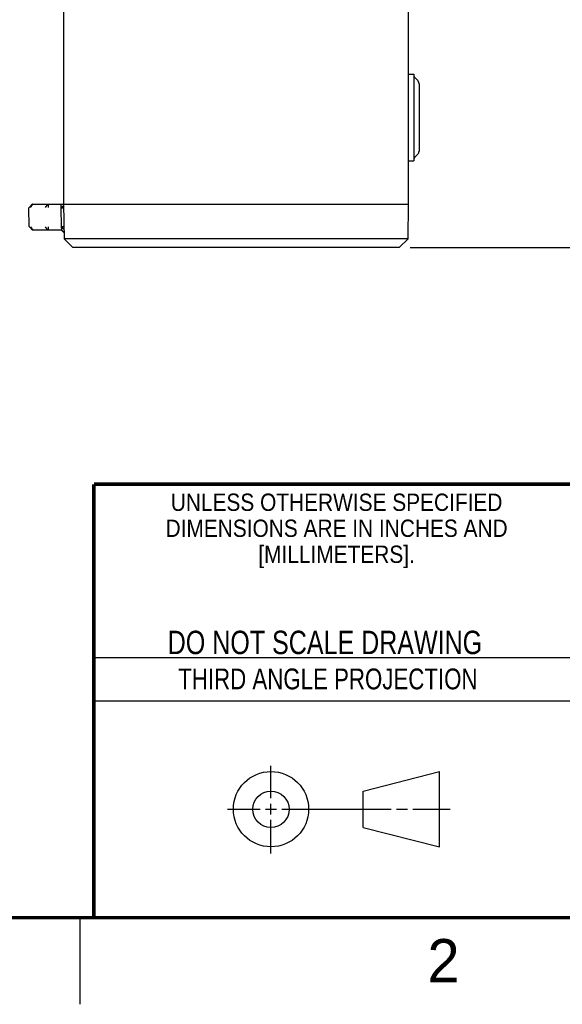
# Model space of a CAD drawing. Header units: inches. Extents: x 0 to 34, y 0 to 22.
# Tile 19 of 80: x 25.2 to 28.3, y 0 to 5.7. Entities that reach past the tile are written whole.
import ezdxf

# ---------------------------------------------------------------- set-up
doc = ezdxf.new("R2010")
doc.units = ezdxf.units.IN
doc.header["$LTSCALE"] = 1.87
doc.header["$MEASUREMENT"] = 0
doc.layers.get('0').update_dxf_attribs({"linetype": 'CONTINUOUS'})
doc.layers.add('DIMENSIONS', color=7, linetype='CONTINUOUS')
doc.styles.get("Standard").update_dxf_attribs({"font": 'txt', "width": 0.8})
doc.styles.add('TEXTSTYLE_2', font='txt')
doc.styles.add('TEXTSTYLE_3', font='txt', dxfattribs={"width": 0.9})
doc.dimstyles.new('DIMSTYLE_1', dxfattribs={"dimtxt": 0.125, "dimasz": 0.18, "dimexe": 0.18, "dimexo": 0.0625, "dimgap": 0.09, "dimtad": 0, "dimtih": 1, "dimtoh": 1, "dimdec": 3, "dimzin": 4, "dimdsep": 46, "dimtxsty": 'STANDARD', "dimblk": '_FILLED', "dimblk1": '_FILLED', "dimblk2": '_FILLED', "dimcen": 0.09, "dimadec": 0, "dimazin": 0, "dimtp": 0.01, "dimtm": 0.01, "dimtfac": 1, "dimtdec": 3, "dimtofl": 0, "dimtmove": 0, "dimatfit": 3, "dimldrblk": '_FILLED', "dimfxl": 1, "dimtolj": 1, "dimtzin": 4, "dimarcsym": 0})

# ---------------------------------------------------------------- blocks, each defined once
blk = doc.blocks.new('_FILLED')
at = {"color": 0, "linetype": 'BYBLOCK'}
blk.add_solid([(0, 0), (-1, 0.174), (-1, -0.174)], dxfattribs=at)
blk = doc.blocks.new('*D0')
at = {"layer": 'DIMENSIONS', "color": 2, "linetype": 'CONTINUOUS'}
for p, q in [((27.0057, 12.5214), (28.6523, 12.5214)), ((28.5273, 12.5214), (28.5273, 8.5684)), ((28.5273, 4.3654), (28.5273, 8.3184)), ((27.4033, 4.3654), (28.6523, 4.3654))]:
    blk.add_line(p, q, dxfattribs=at)
at = {"layer": 'DIMENSIONS', "color": 2, "linetype": 'CONTINUOUS', "xscale": 0.18, "yscale": 0.18, "zscale": 0.18}
for p, rotation in [((28.5273, 12.5214), 90), ((28.5273, 4.3654), 270)]:
    blk.add_blockref('_FILLED', p, dxfattribs=dict(at, rotation=rotation))
at = {"layer": 'DIMENSIONS', "color": 2, "linetype": 'CONTINUOUS', "insert": (28.5273, 8.5059), "char_height": 0.125, "width": 1.625, "attachment_point": 2, "line_spacing_factor": 0.9}
blk.add_mtext('(8.156{\\Ftxt.shx;\\W1.000000;\\H0.125000; }[207.16])', dxfattribs=at)

msp = doc.modelspace()

# ---------------------------------------------------------------- linework, layer by layer
at = {"color": 7, "linetype": 'CONTINUOUS'}
for p, q in [((25.4052, 12.1154), (25.4052, 4.6154)), ((27.3952, 4.6154), (27.3952, 12.1154)), ((27.3952, 5.3654), (27.4252, 5.3654)), ((27.4252, 5.3654), (27.4252, 4.8654)), ((27.4478, 5.3277), (27.4325, 5.343)), ((27.4552, 5.31), (27.4552, 4.9207)), ((27.4478, 4.903), (27.4325, 4.8877)), ((27.3952, 4.8654), (27.4252, 4.8654)), ((25.225, 4.6145), (25.2064, 4.5955)), ((25.2266, 4.6145), (25.2135, 4.5955)), ((25.2271, 4.6154), (27.3952, 4.6154)), ((25.3118, 4.6145), (25.2986, 4.5955)), ((25.3157, 4.6145), (25.3157, 4.5955)), ((25.3896, 4.6154), (25.3897, 4.6145)), ((25.3897, 4.6145), (25.391, 4.6154)), ((25.3897, 4.6145), (25.39, 4.5955)), ((25.39, 4.5955), (25.4053, 4.6065)), ((25.4052, 4.6154), (25.4086, 4.4154)), ((27.3917, 4.4154), (27.3952, 4.6154)), ((25.2074, 4.4866), (25.2055, 4.5934)), ((25.39, 4.5955), (25.3903, 4.5934)), ((25.3903, 4.5934), (25.4055, 4.5934)), ((25.3903, 4.5934), (25.3921, 4.4866)), ((25.2074, 4.4866), (25.2074, 4.4865)), ((25.2074, 4.4866), (25.2074, 4.4866)), ((25.2074, 4.4865), (25.2074, 4.4864)), ((25.2074, 4.4865), (25.2074, 4.4864)), ((25.2074, 4.4864), (25.2074, 4.4863)), ((25.2074, 4.4863), (25.2074, 4.4862)), ((25.2074, 4.4863), (25.2074, 4.4862)), ((25.2074, 4.4862), (25.2075, 4.486)), ((25.2074, 4.4862), (25.2075, 4.486)), ((25.2074, 4.4862), (25.2074, 4.4862)), ((25.2075, 4.486), (25.2075, 4.4859)), ((25.2075, 4.486), (25.2075, 4.486)), ((25.2075, 4.4859), (25.2075, 4.4858)), ((25.2083, 4.4845), (25.2269, 4.4662)), ((25.2154, 4.4845), (25.2285, 4.4662)), ((25.3928, 4.4654), (25.229, 4.4654)), ((25.2994, 4.4845), (25.3125, 4.4662)), ((25.3164, 4.4845), (25.3164, 4.4662)), ((25.3921, 4.4866), (25.4074, 4.4866)), ((25.3921, 4.4866), (25.3924, 4.4845)), ((25.3924, 4.4845), (25.4076, 4.4739)), ((25.3924, 4.4845), (25.3927, 4.4662)), ((25.3927, 4.4662), (25.4079, 4.4556)), ((25.3927, 4.4662), (25.3928, 4.4654)), ((25.3928, 4.4654), (25.408, 4.4503)), ((27.3917, 4.4154), (25.4086, 4.4154)), ((25.4595, 4.3654), (25.4086, 4.4154)), ((27.3408, 4.3654), (27.3917, 4.4154)), ((27.3408, 4.3654), (25.4595, 4.3654)), ((27.1331, 1.23), (27.5726, 1.3428)), ((27.5726, 0.9086), (27.5726, 1.3428)), ((27.1331, 1.02), (27.1331, 1.23)), ((27.1331, 1.02), (27.5726, 0.9086))]:
    msp.add_line(p, q, dxfattribs=at)
at = {"color": 2, "linetype": 'CONTINUOUS'}
for p, q in [((25.58, 2), (28.38, 2)), ((25.58, 1.75), (28.38, 1.75)), ((26.6016, 1.1882), (26.6016, 1.375)), ((26.6016, 1.0944), (26.6016, 1.1569)), ((26.3514, 1.1257), (26.5391, 1.1257)), ((26.5703, 1.1257), (26.6328, 1.1257)), ((26.6641, 1.1257), (27.2943, 1.1257)), ((27.3256, 1.1257), (27.3881, 1.1257)), ((27.4193, 1.1257), (27.6351, 1.1257)), ((26.6016, 0.8704), (26.6016, 1.0632)), ((25.5, 0.5), (25.5, 0))]:
    msp.add_line(p, q, dxfattribs=at)
at = {"color": 7, "linetype": 'CONTINUOUS'}
for points in [[(25.2075, 4.4858), (25.2076, 4.4857), (25.2076, 4.4855), (25.2077, 4.4854), (25.2078, 4.4852), (25.2078, 4.4851), (25.2079, 4.485), (25.208, 4.4848), (25.2081, 4.4847), (25.2082, 4.4846), (25.2083, 4.4845)], [(25.2075, 4.4858), (25.2076, 4.4857), (25.2076, 4.4855)], [(25.2077, 4.4854), (25.2078, 4.4852), (25.2078, 4.4851), (25.2079, 4.485), (25.208, 4.4848), (25.2081, 4.4847), (25.2082, 4.4846), (25.2083, 4.4845)]]:
    msp.add_lwpolyline(points, dxfattribs=at)
at = {"color": 7, "linetype": 'CONTINUOUS', "const_width": 0.02}
for points in [[(25.58, 3), (33.5, 3)], [(25.58, 3), (25.58, 0.5)], [(0.5, 0.5), (33.5, 0.5)]]:
    msp.add_lwpolyline(points, dxfattribs=at)
at = {"color": 7, "linetype": 'CONTINUOUS'}
for centre, radius in [((26.6016, 1.1257), 0.2171), ((26.601, 1.125), 0.105)]:
    msp.add_circle(centre, radius, dxfattribs=at)
for centre, radius, start, end in [((27.4502, 5.3607), 0.025, 180, 225), ((27.4302, 5.31), 0.025, 0, 45), ((27.4502, 4.87), 0.025, 135, 180), ((27.4302, 4.9207), 0.025, 315, 360), ((25.2271, 4.6124), 0.003, 90, 135.4921), ((25.2085, 4.5934), 0.003, 135.5, 181), ((25.2104, 4.4866), 0.003, 181, 225.5), ((25.229, 4.4684), 0.003, 225.5, 270)]:
    msp.add_arc(centre, radius, start, end, dxfattribs=at)

# ---------------------------------------------------------------- texts
at = {"color": 2, "linetype": 'CONTINUOUS', "line_spacing_factor": 0.9}
for s, insert, char_height, width, attachment_point, style in [('UNLESS OTHERWISE SPECIFIED', (26.9799, 2.9459), 0.1, 2.34, 2, 'TEXTSTYLE_3'), ('DIMENSIONS ARE IN INCHES AND', (26.9799, 2.7959), 0.1, 2.52, 2, 'TEXTSTYLE_3'), ('[MILLIMETERS].', (26.9799, 2.6459), 0.1, 1.26, 2, 'TEXTSTYLE_3'), ('2', (27.5035, 0.3763), 0.25, 0.25, 1, 'TEXTSTYLE_2')]:
    msp.add_mtext(s, dxfattribs=dict(at, insert=insert, char_height=char_height, width=width, attachment_point=attachment_point, style=style))
at = {"color": 7, "linetype": 'CONTINUOUS', "insert": (26.9127, 2.1549), "char_height": 0.135, "width": 2.16, "attachment_point": 2, "line_spacing_factor": 0.9}
msp.add_mtext('DO NOT SCALE DRAWING', dxfattribs=at)
at = {"color": 2, "linetype": 'CONTINUOUS', "insert": (26.9296, 1.9368), "char_height": 0.12, "width": 2.112, "attachment_point": 2, "line_spacing_factor": 0.9}
msp.add_mtext('THIRD ANGLE PROJECTION', dxfattribs=at)

# ---------------------------------------------------------------- dimensions: what is measured, and where the dimension line sits
at = {"layer": 'DIMENSIONS', "color": 2, "linetype": 'CONTINUOUS'}
dim = msp.add_linear_dim(base=(28.5273, 12.5214), p1=(27.4033, 4.3654), p2=(27.0057, 12.5214), angle=90, text='(<>)', dimstyle='DIMSTYLE_1', dxfattribs=at)
dim.commit()
dim.dimension.update_dxf_attribs({"geometry": '*D0', "text_midpoint": (28.4273, 8.4434), "dimtype": 160})

doc.saveas('drawing.dxf')
